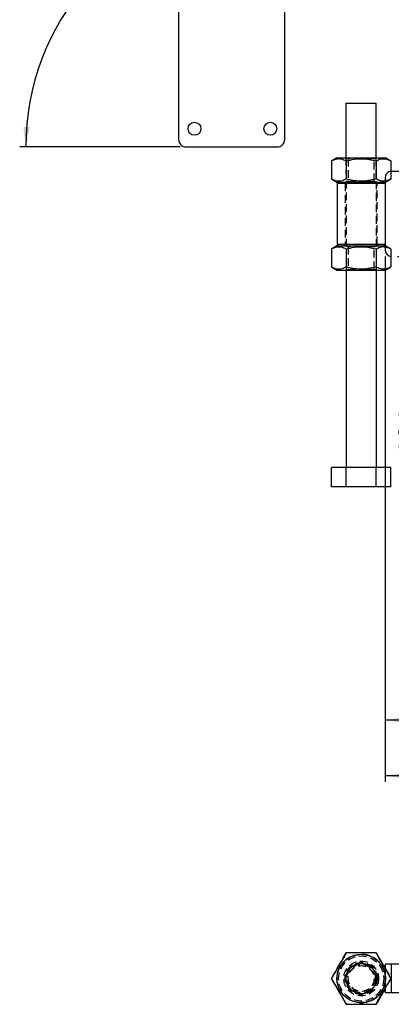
# Model space of a CAD drawing. Extents: x 66 to 759, y 83 to 592.
# Tile 1 of 23: x 66 to 188, y 95 to 420. Entities that reach past the tile are written whole.
import ezdxf

# ---------------------------------------------------------------- set-up
doc = ezdxf.new("R2010")
doc.units = 0
doc.header["$LTSCALE"] = 2
doc.linetypes.add('HIDDEN', pattern=[1.905, 1.27, -0.635])
doc.layers.get('0').update_dxf_attribs({"linetype": 'CONTINUOUS'})
doc.styles.add('SLDTEXTSTYLE0', font='TXT', dxfattribs={"width": 0.75})
doc.dimstyles.new('SLDDIMSTYLE0', dxfattribs={"dimtxt": 7, "dimasz": 6.604, "dimexe": 0, "dimexo": 0.0625, "dimgap": 1.75, "dimtad": 1, "dimdec": 0, "dimrnd": 1e-09, "dimzin": 12, "dimtxsty": 'SLDTEXTSTYLE0', "dimsah": 1, "dimcen": 0.09, "dimazin": 3, "dimtfac": 1, "dimtofl": 0, "dimtmove": 0, "dimatfit": 3, "dimtolj": 1, "dimtzin": 12})
doc.dimstyles.new('SLDDIMSTYLE1', dxfattribs={"dimtxt": 7, "dimasz": 6.604, "dimexe": 0, "dimexo": 0.0625, "dimgap": 1.75, "dimtad": 1, "dimdec": 1, "dimrnd": 1e-09, "dimzin": 12, "dimtxsty": 'SLDTEXTSTYLE0', "dimsah": 1, "dimcen": 0.09, "dimazin": 3, "dimtfac": 1, "dimtdec": 1, "dimtofl": 0, "dimtmove": 0, "dimatfit": 3, "dimtolj": 1, "dimtzin": 12})
doc.dimstyles.new('SLDDIMSTYLE4', dxfattribs={"dimtxt": 7, "dimasz": 6.604, "dimexe": 0, "dimexo": 0.0625, "dimgap": 1.75, "dimtad": 1, "dimdec": 4, "dimlfac": 4, "dimzin": 12, "dimtxsty": 'SLDTEXTSTYLE0', "dimsah": 1, "dimcen": 0.09, "dimazin": 3, "dimtfac": 1, "dimtdec": 0, "dimtofl": 0, "dimtmove": 0, "dimatfit": 3, "dimtolj": 1, "dimtzin": 12})

# ---------------------------------------------------------------- blocks, each defined once
blk = doc.blocks.new('_D')
at = {"color": 179, "linetype": 'CONTINUOUS'}
for p, q in [((190.4, 341.79), (201.84, 341.79)), ((199.84, 221), (199.84, 341.79)), ((342.15, 221), (197.84, 221))]:
    blk.add_line(p, q, dxfattribs=at)
for points in [[(199.84, 341.79), (198.82, 335.18), (200.85, 335.18)], [(199.84, 221), (200.85, 227.6), (198.82, 227.6)]]:
    blk.add_solid(points, dxfattribs=at)
at = {"color": 179, "linetype": 'CONTINUOUS', "insert": (190.82, 276.11, 0.1), "char_height": 7, "attachment_point": 1, "rotation": 90, "style": 'SLDTEXTSTYLE0'}
blk.add_mtext('121', dxfattribs=at)
blk = doc.blocks.new('_D_1')
at = {"color": 179, "linetype": 'CONTINUOUS'}
for p, q in [((186.4, 341.79), (186.4, 187)), ((340.4, 212), (340.4, 187)), ((340.4, 189), (186.4, 189))]:
    blk.add_line(p, q, dxfattribs=at)
for points in [[(186.4, 189), (193.01, 187.98), (193.01, 190.01)], [(340.4, 189), (333.79, 190.01), (333.79, 187.98)]]:
    blk.add_solid(points, dxfattribs=at)
at = {"color": 179, "linetype": 'CONTINUOUS', "insert": (252.4, 198.02, 0.1), "char_height": 7, "attachment_point": 1, "style": 'SLDTEXTSTYLE0'}
blk.add_mtext('154', dxfattribs=at)
blk = doc.blocks.new('_D_3')
at = {"color": 179, "linetype": 'CONTINUOUS'}
for p, q in [((186.4, 341.79), (186.4, 168.68)), ((410.4, 212), (410.4, 168.68)), ((410.4, 170.68), (186.4, 170.68))]:
    blk.add_line(p, q, dxfattribs=at)
for points in [[(186.4, 170.68), (193.01, 169.66), (193.01, 171.69)], [(410.4, 170.68), (403.79, 171.69), (403.79, 169.66)]]:
    blk.add_solid(points, dxfattribs=at)
at = {"color": 179, "linetype": 'CONTINUOUS', "insert": (286.9, 179.7, 0.1), "char_height": 7, "attachment_point": 1, "style": 'SLDTEXTSTYLE0'}
blk.add_mtext('224', dxfattribs=at)
blk = doc.blocks.new('_D_7')
at = {"color": 179, "linetype": 'CONTINUOUS'}
blk.add_line((118.76, 377.85), (65.88, 377.85), dxfattribs=at)
blk.add_arc((149.66, 377.85), 81.77, 98.1152, 180, dxfattribs=at)
for points in [[(138.11, 458.8), (131.44, 458.61), (131.8, 456.61)], [(67.88, 377.85), (69.17, 384.4), (67.13, 384.48)]]:
    blk.add_solid(points, dxfattribs=at)
at = {"color": 179, "linetype": 'CONTINUOUS', "insert": (75.75, 431.51, 0.05), "char_height": 7, "attachment_point": 1, "rotation": 47.8049, "style": 'SLDTEXTSTYLE0'}
blk.add_mtext('82°', dxfattribs=at)

msp = doc.modelspace()

# ---------------------------------------------------------------- linework, layer by layer
at = {"color": 7, "linetype": 'CONTINUOUS'}
for p, q in [((153.259712, 380.345257), (153.259712, 442.220449)), ((118.259712, 436.422476), (118.259712, 380.345257)), ((173.46123, 392.284775), (173.462959, 374.284776)), ((183.462949, 374.285736), (183.461221, 392.285736)), ((120.759712, 377.845259), (150.759712, 377.845259)), ((170.462953, 374.284487), (168.648095, 373.236449)), ((168.648095, 373.236449), (168.648662, 367.332178)), ((173.555584, 373.23692), (173.55615, 367.332649)), ((183.370532, 373.237862), (183.371098, 367.333591)), ((188.278006, 373.238333), (186.462955, 374.286024)), ((188.278006, 373.238333), (188.278349, 369.78244)), ((168.648662, 367.332178), (170.463727, 366.284487)), ((186.401086, 367.786018), (186.40338, 343.786018)), ((339.221747, 369.80069), (188.400881, 369.78621)), ((171.026216, 366.284541), (170.526268, 365.784493)), ((170.526268, 365.784493), (170.52819, 345.784493)), ((186.401264, 365.786018), (185.901226, 366.28597)), ((170.465739, 345.284488), (168.650882, 344.236449)), ((168.650882, 344.236449), (168.651448, 338.332176)), ((170.52819, 345.784493), (171.028243, 345.284542)), ((173.558356, 344.23692), (173.558937, 338.332649)), ((183.373319, 344.237862), (183.373885, 338.333592)), ((185.903238, 345.285969), (186.403187, 345.786018)), ((188.281031, 341.789955), (188.281359, 338.334061)), ((168.651448, 338.332176), (170.466514, 337.284487)), ((186.466502, 337.286025), (188.281359, 338.334061)), ((173.466505, 337.284777), (173.472749, 272.284776)), ((183.472754, 272.285737), (183.46651, 337.285735)), ((173.56527, 272.284784), (168.657796, 272.284314)), ((168.658407, 265.88431), (168.657796, 272.284314)), ((183.380233, 272.28573), (173.56527, 272.284784)), ((173.565881, 265.884787), (173.56527, 272.284784)), ((188.287707, 272.286199), (183.380233, 272.28573)), ((183.380844, 265.885726), (183.380233, 272.28573)), ((188.288318, 265.886195), (188.287707, 272.286199)), ((173.565881, 265.884787), (168.658407, 265.88431)), ((183.380844, 265.885726), (173.565881, 265.884787)), ((188.288318, 265.886195), (183.380844, 265.885726)), ((183.380233, 112.345731), (186.401086, 107.113459)), ((183.380844, 112.345731), (186.401086, 107.114523)), ((178.462954, 108.84573), (178.461225, 108.84573)), ((186.401086, 108.608231), (186.401086, 107.097577)), ((188.400881, 108.608231), (186.401086, 108.608231)), ((188.400881, 108.608231), (188.400881, 99.08323)), ((317.652111, 108.608231), (188.400881, 108.608231)), ((188.278006, 103.84573), (188.278349, 103.84573)), ((186.401086, 100.593884), (186.401086, 99.08323)), ((178.461225, 98.845731), (178.462954, 98.845731)), ((188.400881, 99.08323), (186.401086, 99.08323)), ((317.642754, 99.08323), (188.400881, 99.08323))]:
    msp.add_line(p, q, dxfattribs=at)
at = {"color": 7, "linetype": 'HIDDEN'}
for p, q in [((173.462959, 374.284776), (173.466505, 337.284777)), ((173.789696, 374.284807), (174.212979, 373.988477)), ((174.212979, 373.988477), (174.213694, 366.581218)), ((182.712989, 373.989293), (183.136211, 374.285704)), ((182.713689, 366.582035), (182.712989, 373.989293)), ((183.46651, 337.285735), (183.462949, 374.285736)), ((186.46373, 366.286024), (188.278572, 367.334062)), ((188.278349, 369.78244), (188.278572, 367.334062)), ((172.713728, 366.284704), (173.213766, 365.784751)), ((173.213766, 365.784751), (173.215689, 345.784752)), ((174.213694, 366.581218), (173.790456, 366.284807)), ((183.136986, 366.285704), (182.713689, 366.582035)), ((183.713765, 365.78576), (184.213729, 366.285808)), ((183.715688, 345.78576), (183.713765, 365.78576)), ((186.40122, 366.286018), (186.46373, 366.286024)), ((173.215689, 345.784752), (172.71574, 345.284704)), ((173.792483, 345.284807), (174.215765, 344.988477)), ((174.215765, 344.988477), (174.216481, 337.581217)), ((182.715775, 344.989292), (183.138998, 345.285705)), ((182.716475, 337.582033), (182.715775, 344.989292)), ((184.215741, 345.285807), (183.715688, 345.78576)), ((186.403246, 345.286017), (186.465742, 345.286023)), ((188.280793, 344.238334), (186.465742, 345.286023)), ((188.280793, 344.238334), (188.281031, 341.789955)), ((174.216481, 337.581217), (173.793243, 337.284807)), ((183.139773, 337.285705), (182.716475, 337.582033)), ((168.657796, 103.84573), (173.56527, 112.345731)), ((168.658407, 103.84573), (173.565881, 112.345731)), ((174.465747, 110.773934), (173.372419, 110.014859)), ((175.934063, 111.43458), (174.465747, 110.773934)), ((178.465696, 111.783231), (178.463773, 111.783231)), ((178.472744, 108.84573), (178.462954, 108.84573)), ((178.463699, 108.095731), (178.462984, 108.095731)), ((178.465696, 109.09573), (178.463773, 109.09573)), ((178.466485, 108.095731), (178.46577, 108.095731)), ((186.401086, 107.114523), (188.288318, 103.84573)), ((186.401086, 107.113459), (188.287707, 103.84573)), ((186.401086, 107.097577), (186.401086, 100.593884)), ((186.40338, 108.608231), (186.40338, 99.08323)), ((168.648095, 103.84573), (168.648662, 103.84573)), ((168.650882, 103.84573), (168.651448, 103.84573)), ((173.56527, 95.34573), (168.657796, 103.84573)), ((168.658407, 103.84573), (168.657796, 103.84573)), ((173.565881, 95.34573), (168.658407, 103.84573)), ((188.287707, 103.84573), (183.380233, 95.34573)), ((188.288318, 103.84573), (183.380844, 95.34573)), ((188.278349, 103.84573), (188.278572, 103.84573)), ((188.280793, 103.84573), (188.281359, 103.84573)), ((188.288318, 103.84573), (188.287707, 103.84573)), ((178.462954, 98.845731), (178.472744, 98.845731)), ((178.462984, 99.59573), (178.463699, 99.59573)), ((178.463773, 98.595731), (178.465696, 98.595731)), ((178.46577, 99.59573), (178.466485, 99.59573)), ((178.463773, 95.90823), (178.465696, 95.90823))]:
    msp.add_line(p, q, dxfattribs=at)
at = {"color": 7, "linetype": 'CONTINUOUS', "flags": 128}
for points in [[(173.46123, 392.284775), (173.593329, 392.284788), (174.030216, 392.284829), (174.745502, 392.284898), (175.694273, 392.28499), (176.816897, 392.285098), (178.042845, 392.285215), (179.295064, 392.285336), (180.494906, 392.285451), (181.56697, 392.285554), (182.443874, 392.285638), (183.070542, 392.285697), (183.407591, 392.285731), (183.461221, 392.285736)], [(170.462953, 374.284487), (170.576797, 374.284499), (171.008931, 374.28454), (171.746241, 374.284611), (172.758536, 374.284708), (174.004363, 374.284827), (175.432728, 374.284965), (176.985146, 374.285114), (178.598078, 374.285269), (180.205466, 374.285423), (181.741522, 374.28557), (183.143349, 374.285705), (184.353562, 374.285821), (185.322614, 374.285914), (186.010824, 374.28598), (186.390029, 374.286017), (186.462955, 374.286024)], [(170.463727, 366.284487), (170.577572, 366.284498), (171.009706, 366.28454), (171.747015, 366.284611), (172.759296, 366.284708), (174.005122, 366.284828), (175.433488, 366.284965), (176.985921, 366.285114), (178.598838, 366.285269), (180.206226, 366.285423), (181.742282, 366.28557), (183.144109, 366.285705), (184.354337, 366.285821), (185.323374, 366.285914), (186.011599, 366.28598), (186.390804, 366.286017), (186.40122, 366.286018)], [(178.463773, 365.785256), (176.865967, 365.785102), (175.333576, 365.784955), (173.929335, 365.78482), (172.710733, 365.784703), (171.727659, 365.784609), (171.02036, 365.784541), (170.617805, 365.784502), (170.526268, 365.784493)], [(186.401264, 365.786018), (186.309741, 365.786009), (185.907187, 365.78597), (185.199888, 365.785903), (184.216814, 365.785808), (182.998212, 365.785691), (181.593971, 365.785556), (180.06158, 365.785409), (178.463773, 365.785256)], [(170.465739, 345.284488), (170.579584, 345.284499), (171.011718, 345.28454), (171.749027, 345.284611), (172.761323, 345.284708), (174.007149, 345.284827), (175.435515, 345.284965), (176.987933, 345.285114), (178.600849, 345.285269), (180.208252, 345.285423), (181.744309, 345.28557), (183.146135, 345.285705), (184.356348, 345.285822), (185.325401, 345.285915), (186.013611, 345.28598), (186.392815, 345.286017), (186.403246, 345.286017)], [(170.52819, 345.784493), (170.619728, 345.784502), (171.022283, 345.784541), (171.729581, 345.784608), (172.712655, 345.784703), (173.931257, 345.784821), (175.335498, 345.784955), (176.867889, 345.785102), (178.465696, 345.785257)], [(178.465696, 345.785257), (180.063502, 345.785409), (181.595893, 345.785557), (183.000134, 345.785691), (184.218736, 345.785808), (185.20181, 345.785903), (185.909094, 345.78597), (186.311664, 345.786009), (186.403187, 345.786018)], [(170.466514, 337.284487), (170.580344, 337.284498), (171.012492, 337.284539), (171.749787, 337.28461), (172.762082, 337.284707), (174.007909, 337.284826), (175.436275, 337.284964), (176.988693, 337.285113), (178.601624, 337.285269), (180.209012, 337.285422), (181.745069, 337.285571), (183.146895, 337.285705), (184.357108, 337.285821), (185.32616, 337.285914), (186.014386, 337.285981), (186.39359, 337.286018), (186.466502, 337.286025)]]:
    msp.add_lwpolyline(points, dxfattribs=at)
at = {"color": 7, "linetype": 'HIDDEN', "flags": 128}
for points in [[(178.759934, 373.988913), (177.788587, 373.98882), (176.68149, 373.988714), (175.706507, 373.98862), (174.935968, 373.988546), (174.427019, 373.988497), (174.21739, 373.988477), (174.212979, 373.988477)], [(182.712989, 373.989293), (182.695375, 373.989291), (182.434158, 373.989266), (181.878419, 373.989212), (181.069361, 373.989135), (180.067019, 373.989039), (178.945707, 373.988931), (178.853141, 373.988922)], [(174.213694, 366.581218), (174.283983, 366.581225), (174.646647, 366.58126), (175.292419, 366.581322), (176.173376, 366.581407), (177.224205, 366.581507), (178.078832, 366.58159)], [(178.169043, 366.581598), (178.366946, 366.581617), (179.516883, 366.581728), (180.588694, 366.581831)], [(180.588694, 366.581831), (181.50291, 366.581918), (182.191716, 366.581984), (182.604046, 366.582024), (182.713689, 366.582035)], [(178.762721, 344.988912), (177.791373, 344.988819), (176.684262, 344.988713), (175.709294, 344.98862), (174.938755, 344.988546), (174.429806, 344.988497), (174.220176, 344.988477), (174.215765, 344.988477)], [(182.715775, 344.989292), (182.698162, 344.989291), (182.436945, 344.989266), (181.881206, 344.989212), (181.072147, 344.989136), (180.069806, 344.989039), (178.948478, 344.988931), (178.855912, 344.988922)], [(174.216481, 337.581217), (174.286769, 337.581225), (174.649434, 337.581258), (175.295205, 337.581322), (176.176162, 337.581407), (177.226977, 337.581508), (178.081618, 337.58159)], [(178.17183, 337.581597), (178.369732, 337.581616), (179.51967, 337.581728), (180.59148, 337.581832)], [(180.59148, 337.581832), (181.505696, 337.581918), (182.194503, 337.581985), (182.606833, 337.582026), (182.716475, 337.582033)]]:
    msp.add_lwpolyline(points, dxfattribs=at)
at = {"color": 7, "linetype": 'CONTINUOUS'}
for centre, radius in [((123.509712, 383.84526), 2.125), ((148.509712, 383.84526), 2.125), ((178.462956, 103.84573), 8), ((178.461227, 103.84573), 5)]:
    msp.add_circle(centre, radius, dxfattribs=at)
at = {"color": 7, "linetype": 'HIDDEN'}
for centre, radius in [((178.463724, 103.84573), 8), ((178.466508, 103.84573), 8), ((178.463772, 103.84573), 7.9375), ((178.465692, 103.84573), 7.9375), ((178.463724, 103.84573), 7.4375), ((178.46574, 103.84573), 7.4375), ((178.463724, 103.84573), 5.75), ((178.46574, 103.84573), 5.75), ((178.463772, 103.84573), 5.25), ((178.465692, 103.84573), 5.25), ((178.472749, 103.84573), 5), ((178.462956, 103.84573), 4.673262), ((178.463724, 103.84573), 4.673262), ((178.46574, 103.84573), 4.673262), ((178.466508, 103.84573), 4.673262), ((178.462984, 103.84573), 4.25), ((178.463695, 103.84573), 4.25), ((178.465768, 103.84573), 4.25), ((178.46648, 103.84573), 4.25)]:
    msp.add_circle(centre, radius, dxfattribs=at)
at = {"color": 7, "linetype": 'CONTINUOUS'}
for centre, radius, start, end in [((120.759712, 380.34526), 2.5, 180, 270), ((150.759712, 380.34526), 2.5, 270, 0), ((188.40108, 367.78621), 2, 90.0055011, 180.0055011), ((188.403384, 343.78621), 2, 180.0055011, 270.0055011)]:
    msp.add_arc(centre, radius, start, end, dxfattribs=at)
at = {"color": 7, "linetype": 'HIDDEN'}
msp.add_arc((178.46574, 103.84573), 8, 265.97916702, 91.52846318, dxfattribs=at)
at = {"color": 7, "linetype": 'CONTINUOUS'}
for points, knots in [([(168.648095, 373.236449), (168.82618, 373.334291), (169.406814, 373.6533), (170.424859, 374.000158), (171.909931, 374.039766), (172.941356, 373.536576), (173.555584, 373.23692)], [0, 0, 0, 0, 0.1113119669, 0.3629257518, 0.6206138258, 1, 1, 1, 1]), ([(173.555584, 373.23692), (174.407432, 373.456279), (176.129598, 373.899755), (178.681263, 374.062174), (181.120523, 373.824368), (182.615962, 373.434555), (183.370532, 373.237862)], [0, 0, 0, 0, 0.2646049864, 0.534947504, 0.7653432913, 1, 1, 1, 1]), ([(183.370532, 373.237862), (183.796449, 373.457181), (184.657516, 373.900573), (185.933325, 374.06287), (187.152989, 373.824948), (187.900717, 373.435062), (188.278006, 373.238333)], [0, 0, 0, 0, 0.2646052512, 0.5349476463, 0.7653436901, 1, 1, 1, 1]), ([(173.55615, 367.332649), (172.941979, 367.032849), (171.921055, 366.534498), (170.436439, 366.566577), (169.417729, 366.909827), (168.826759, 367.234372), (168.648662, 367.332178)], [0, 0, 0, 0, 0.3793845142, 0.6306424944, 0.8886890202, 1, 1, 1, 1]), ([(183.371098, 367.333591), (182.519251, 367.114232), (180.797085, 366.670756), (178.245419, 366.508337), (175.80616, 366.746143), (174.310721, 367.135956), (173.55615, 367.332649)], [0, 0, 0, 0, 0.2646049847, 0.5349475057, 0.7653432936, 1, 1, 1, 1]), ([(186.40119, 366.678312), (186.151074, 366.63087), (185.51968, 366.511108), (184.495657, 366.757861), (183.748234, 367.140512), (183.371098, 367.333591)], [0, 0, 0, 0, 0.2452776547, 0.61918069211, 1, 1, 1, 1]), ([(168.650882, 344.236449), (168.828961, 344.334291), (169.409579, 344.653302), (170.427651, 345.000156), (171.912715, 345.039767), (172.944133, 344.536576), (173.558356, 344.23692)], [0, 0, 0, 0, 0.11131131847, 0.36292602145, 0.62061428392, 1, 1, 1, 1]), ([(173.558356, 344.23692), (174.410208, 344.456279), (176.13238, 344.899754), (178.68405, 345.062174), (181.123309, 344.824367), (182.618748, 344.434555), (183.373319, 344.237862)], [0, 0, 0, 0, 0.2646060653, 0.53494819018, 0.76534364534, 1, 1, 1, 1]), ([(183.373319, 344.237862), (183.798955, 344.451843), (184.659456, 344.884444), (185.689701, 345.078032), (186.269481, 344.944555), (186.403276, 344.913753)], [0, 0, 0, 0, 0.4295187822, 0.868350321, 1, 1, 1, 1]), ([(173.558937, 338.332649), (172.944765, 338.032849), (171.923842, 337.534497), (170.439226, 337.566577), (169.420516, 337.909825), (168.829545, 338.23437), (168.651448, 338.332176)], [0, 0, 0, 0, 0.3793845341, 0.63064251, 0.8886890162, 1, 1, 1, 1]), ([(183.373885, 338.333592), (182.522037, 338.114231), (180.799871, 337.670754), (178.248206, 337.508339), (175.808946, 337.746144), (174.313507, 338.135957), (173.558937, 338.332649)], [0, 0, 0, 0, 0.2646050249, 0.5349475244, 0.7653433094, 1, 1, 1, 1]), ([(188.281359, 338.334061), (187.85545, 338.114743), (186.994395, 337.67135), (185.718559, 337.509055), (184.498922, 337.746976), (183.751181, 338.136862), (183.373885, 338.333592)], [0, 0, 0, 0, 0.2646044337, 0.5349475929, 0.7653428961, 1, 1, 1, 1]), ([(173.555584, 112.345731), (173.129629, 111.60799), (172.268482, 110.116512), (170.992626, 107.906687), (169.773014, 105.794251), (169.025352, 104.499193), (168.648095, 103.84573)], [0, 0, 0, 0, 0.2646047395, 0.5349474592, 0.765343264, 1, 1, 1, 1]), ([(183.370532, 112.345731), (182.518645, 112.345731), (180.796392, 112.345731), (178.244694, 112.345731), (175.805478, 112.345731), (174.310116, 112.345731), (173.555584, 112.345731)], [0, 0, 0, 0, 0.2646043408, 0.5349479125, 0.765343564, 1, 1, 1, 1]), ([(188.278006, 103.84573), (187.663784, 104.90955), (186.642775, 106.677915), (185.158165, 109.249348), (184.13951, 111.01374), (183.548608, 112.037275), (183.370532, 112.345731)], [0, 0, 0, 0, 0.3793839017, 0.6306421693, 0.8886891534, 1, 1, 1, 1]), ([(183.371098, 112.345731), (183.549166, 112.037326), (184.129748, 111.031789), (185.141764, 109.27896), (185.980527, 107.826192), (186.401086, 107.097771)], [0, 0, 0, 0, 0.18071406, 0.589208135, 1, 1, 1, 1]), ([(168.648095, 103.84573), (168.82618, 103.537271), (169.406814, 102.531556), (170.424859, 100.768173), (171.909931, 98.195937), (172.941356, 96.409548), (173.555584, 95.34573)], [0, 0, 0, 0, 0.1113119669, 0.3629257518, 0.6206138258, 1, 1, 1, 1]), ([(183.370532, 95.34573), (183.796449, 96.08347), (184.657516, 97.574945), (185.933325, 99.784778), (187.152989, 101.897206), (187.900717, 103.192268), (188.278006, 103.84573)], [0, 0, 0, 0, 0.2646052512, 0.5349476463, 0.7653436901, 1, 1, 1, 1]), ([(186.401086, 100.5937), (186.151004, 100.160544), (185.519644, 99.066988), (184.495657, 97.293418), (183.748234, 95.998914), (183.371098, 95.34573)], [0, 0, 0, 0, 0.2452515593, 0.6191675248, 1, 1, 1, 1]), ([(173.555584, 95.34573), (174.407432, 95.34573), (176.129598, 95.34573), (178.681263, 95.34573), (181.120523, 95.34573), (182.615962, 95.34573), (183.370532, 95.34573)], [0, 0, 0, 0, 0.2646049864, 0.534947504, 0.7653432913, 1, 1, 1, 1])]:
    msp.add_open_spline(points, degree=3, knots=knots, dxfattribs=at)
at = {"color": 7, "linetype": 'HIDDEN'}
for points, knots in [([(188.278572, 367.334062), (187.853509, 367.095356), (187.236953, 366.749111), (186.599251, 366.69509), (186.40119, 366.678312)], [0, 0, 0, 0, 0.68941527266, 1, 1, 1, 1]), ([(186.403276, 344.913753), (186.650838, 344.877369), (187.287516, 344.783796), (187.904011, 344.445245), (188.280793, 344.238334)], [0, 0, 0, 0, 0.3888335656, 1, 1, 1, 1]), ([(168.648662, 103.84573), (169.074624, 104.583469), (169.935783, 106.074941), (171.211617, 108.284778), (172.431232, 110.397209), (173.178894, 111.692269), (173.55615, 112.345731)], [0, 0, 0, 0, 0.2646054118, 0.5349474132, 0.7653432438, 1, 1, 1, 1]), ([(186.401086, 107.097771), (186.408815, 107.08438), (187.045864, 105.980726), (187.66598, 104.906712), (188.278572, 103.84573)], [0, 0, 0, 0, 0.0121334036, 1, 1, 1, 1]), ([(173.55615, 95.34573), (172.941979, 96.409549), (171.921055, 98.177911), (170.436439, 100.749347), (169.417729, 102.513743), (168.826759, 103.537275), (168.648662, 103.84573)], [0, 0, 0, 0, 0.3793845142, 0.6306424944, 0.8886890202, 1, 1, 1, 1]), ([(188.278572, 103.84573), (187.853509, 103.109452), (187.236918, 102.041417), (186.599181, 100.936814), (186.401086, 100.5937)], [0, 0, 0, 0, 0.6893770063, 1, 1, 1, 1])]:
    msp.add_open_spline(points, degree=3, knots=knots, dxfattribs=at)

# ---------------------------------------------------------------- dimensions: what is measured, and where the dimension line sits
at = {"color": 179, "linetype": 'CONTINUOUS'}
dim = msp.add_angular_dim_2l(base=(87.888675, 431.431954), line1=((139.332485, 450.261301), (124.65138, 553.219861)), line2=((120.759712, 377.84526), (150.759712, 377.84526)), dimstyle='SLDDIMSTYLE4', dxfattribs=at)
dim.commit()
dim.dimension.update_dxf_attribs({"geometry": '_D_7', "text_midpoint": (89.074949, 432.769556), "dimtype": 162})
for base, p1, picture, middle in [((186.403384, 188.997795), (340.396879, 213.997795), '_D_1', (263.004, 188.997795)), ((186.403384, 170.676543), (410.396879, 213.997795), '_D_3', (297.507032, 170.676543))]:
    dim = msp.add_linear_dim(base=base, p1=p1, p2=(186.403384, 343.786018), dimstyle='SLDDIMSTYLE1', dxfattribs=at)
    dim.commit()
    dim.dimension.update_dxf_attribs({"geometry": picture, "text_midpoint": middle, "dimtype": 160})
dim = msp.add_linear_dim(base=(199.838773, 341.78621), p1=(344.146879, 220.997795), p2=(188.403576, 341.78621), angle=90, dimstyle='SLDDIMSTYLE0', dxfattribs=at)
dim.commit()
dim.dimension.update_dxf_attribs({"geometry": '_D', "text_midpoint": (199.838773, 286.71446), "dimtype": 160})

doc.saveas('drawing.dxf')
